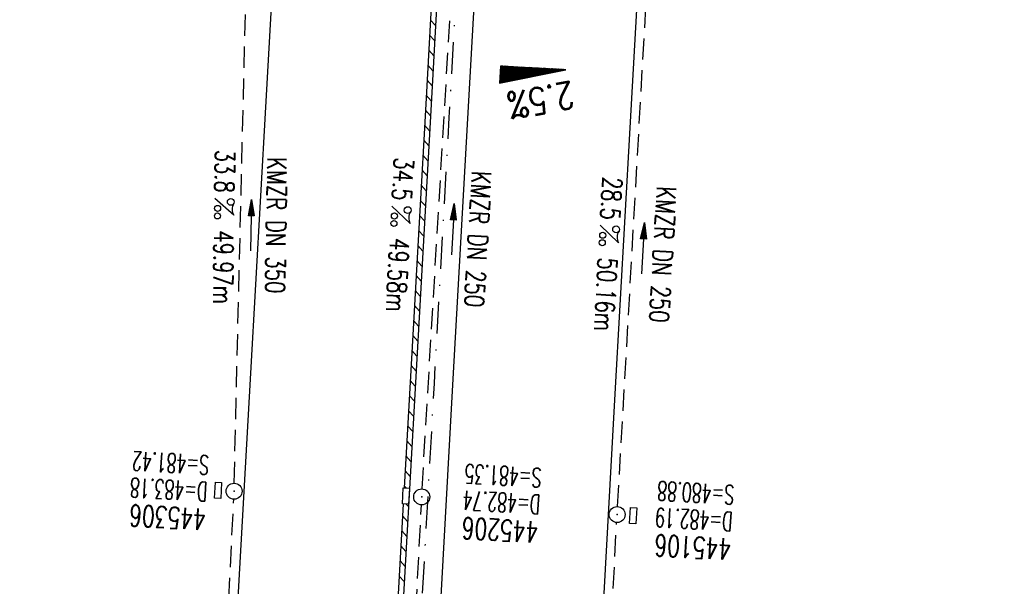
# Model space of a CAD drawing. Extents: x 459406 to 461721, y 413308 to 423218.
# Tile 91 of 256: x 460914 to 461007, y 416383 to 416436. Entities that reach past the tile are written whole.
import ezdxf
from ezdxf.enums import TextEntityAlignment as Align

# ---------------------------------------------------------------- set-up
doc = ezdxf.new("R2010")
doc.units = 0
doc.header["$LTSCALE"] = 2
doc.header["$MEASUREMENT"] = 0
for name, pattern in [('AUSGEZOGEN', [0]), ('GESTRICH-X2', [1.5, 1, -0.5]), ('STRICHPT-X3', [3, 1.5, -0.75, 0, -0.75])]:
    doc.linetypes.add(name, pattern=pattern)
doc.layers.get('0').update_dxf_attribs({"linetype": 'AUSGEZOGEN'})
for name, color, linetype in [('ACHSE', 1, 'STRICHPT-X3'), ('FBR', 8, 'CONTINUOUS'), ('GEF', 7, 'AUSGEZOGEN'), ('KANAL', 7, 'GESTRICH-X2'), ('PFEIL', 7, 'CONTINUOUS'), ('RINNE', 200, 'CONTINUOUS'), ('SCHACHTNR', 6, 'CONTINUOUS'), ('SCHSYMBOL', 7, 'AUSGEZOGEN'), ('TEXTO', 4, 'CONTINUOUS'), ('TEXTU', 4, 'CONTINUOUS')]:
    doc.layers.add(name, color=color, linetype=linetype)
doc.styles.add('ROMANS', font='romans.shx', dxfattribs={"width": 0.8})

# ---------------------------------------------------------------- blocks, each defined once
blk = doc.blocks.new('PROM')
blk.add_line((1.566, 1.817), (0.019, 0.015))
for centre, radius in [((0.317, 1.51), 0.317), ((0.943, 0.291), 0.283), ((1.645, 0.287), 0.283)]:
    blk.add_circle(centre, radius)
blk.add_arc((0.992, 2.682), 1.033, 239.14139, 303.35492)
blk = doc.blocks.new('PFEIL2')
at = {"color": 0}
for p, q in [((0.88, 0.002), (-2.401, -0.012)), ((0.881, -0.271), (0.879, 0.276)), ((0.879, 0.276), (2.429, 0.009)), ((0.911, 0.27), (0.879, 0.265)), ((0.965, 0.261), (0.879, 0.246)), ((1.019, 0.252), (0.879, 0.228)), ((1.073, 0.242), (0.879, 0.209)), ((1.127, 0.233), (0.879, 0.191)), ((1.181, 0.224), (0.879, 0.172)), ((1.235, 0.214), (0.879, 0.154)), ((1.289, 0.205), (0.879, 0.135)), ((1.343, 0.196), (0.879, 0.117)), ((1.397, 0.187), (0.879, 0.098)), ((1.451, 0.177), (0.879, 0.08)), ((1.505, 0.168), (0.879, 0.061)), ((1.559, 0.159), (0.88, 0.043)), ((1.613, 0.149), (0.88, 0.024)), ((1.668, 0.14), (0.88, 0.006)), ((1.722, 0.131), (0.88, -0.013)), ((1.776, 0.121), (0.88, -0.031)), ((1.83, 0.112), (0.88, -0.05)), ((1.884, 0.103), (0.88, -0.068)), ((1.938, 0.094), (0.88, -0.087)), ((1.992, 0.084), (0.88, -0.105)), ((2.046, 0.075), (0.88, -0.124)), ((2.1, 0.066), (0.88, -0.142)), ((2.154, 0.056), (0.88, -0.161)), ((2.208, 0.047), (0.88, -0.179)), ((2.262, 0.038), (0.881, -0.198)), ((2.316, 0.029), (0.881, -0.216)), ((2.37, 0.019), (0.881, -0.235)), ((2.424, 0.01), (0.881, -0.253)), ((2.429, 0.009), (0.881, -0.271))]:
    blk.add_line(p, q, dxfattribs=at)
blk = doc.blocks.new('GST')
at = {"color": 0}
blk.add_circle((0, 0), 0.75, dxfattribs=at)
blk.add_point((0, 0), dxfattribs=at)
blk = doc.blocks.new('13')
blk.add_lwpolyline([(0.755, 1.218), (-0.748, 1.218), (-0.748, 1.801), (0.755, 1.801)], close=True)
at = {"rotation": 180}
blk.add_blockref('GST', (0, 0), dxfattribs=at)
blk = doc.blocks.new('17')
blk.add_lwpolyline([(-0.755, -1.218), (0.748, -1.218), (0.748, -1.801), (-0.755, -1.801)], close=True)
blk.add_blockref('GST', (0, 0))
blk = doc.blocks.new('*X8')
at = {"color": 0}
for p, q in [((725.827, 193.844), (727.436, 195.453)), ((725.827, 193.853), (727.427, 195.453)), ((725.827, 193.861), (727.418, 195.453)), ((725.827, 193.87), (727.409, 195.453)), ((725.827, 193.879), (727.401, 195.453)), ((725.827, 193.888), (727.392, 195.453)), ((725.827, 193.897), (727.383, 195.453)), ((725.827, 193.906), (727.374, 195.453)), ((725.827, 193.914), (727.365, 195.453)), ((725.827, 193.923), (727.356, 195.453)), ((725.827, 193.932), (727.347, 195.453)), ((725.827, 193.941), (727.339, 195.453)), ((725.827, 193.95), (727.33, 195.453)), ((725.827, 193.959), (727.321, 195.453)), ((725.827, 193.967), (727.312, 195.453)), ((725.827, 193.976), (727.303, 195.453)), ((725.827, 193.985), (727.294, 195.453)), ((725.827, 193.994), (727.286, 195.453)), ((725.827, 194.003), (727.277, 195.453)), ((725.827, 194.012), (727.268, 195.453)), ((725.827, 194.02), (727.259, 195.453)), ((725.827, 194.029), (727.25, 195.453)), ((725.827, 194.038), (727.241, 195.453)), ((725.827, 194.047), (727.233, 195.453)), ((725.827, 194.056), (727.224, 195.453)), ((725.827, 194.065), (727.215, 195.453)), ((725.827, 194.073), (727.206, 195.453)), ((725.827, 194.082), (727.197, 195.453)), ((725.827, 194.091), (727.188, 195.453)), ((725.827, 194.1), (727.18, 195.453)), ((725.827, 194.109), (727.171, 195.453)), ((725.827, 194.118), (727.162, 195.453)), ((725.827, 194.127), (727.153, 195.453)), ((725.827, 194.135), (727.144, 195.453)), ((725.827, 194.144), (727.135, 195.453)), ((725.827, 194.153), (727.127, 195.453)), ((725.827, 194.162), (727.118, 195.453)), ((725.827, 194.171), (727.109, 195.453)), ((725.827, 194.18), (727.1, 195.453)), ((725.827, 194.188), (727.091, 195.453)), ((725.827, 194.197), (727.082, 195.453)), ((725.827, 194.206), (727.073, 195.453)), ((725.827, 194.215), (727.065, 195.453)), ((725.827, 194.224), (727.056, 195.453)), ((725.827, 194.233), (727.047, 195.453)), ((725.827, 194.241), (727.038, 195.453)), ((725.827, 194.25), (727.029, 195.453)), ((725.827, 194.259), (727.02, 195.453)), ((725.827, 194.268), (727.012, 195.453)), ((725.827, 194.277), (727.003, 195.453)), ((725.827, 194.286), (726.994, 195.453)), ((725.827, 194.294), (726.985, 195.453)), ((725.827, 194.303), (726.976, 195.453)), ((725.827, 194.312), (726.967, 195.453)), ((725.827, 194.321), (726.959, 195.453)), ((725.827, 194.33), (726.95, 195.453)), ((725.827, 194.339), (726.941, 195.453)), ((725.827, 194.348), (726.932, 195.453)), ((725.827, 194.356), (726.923, 195.453)), ((725.827, 194.365), (726.914, 195.453)), ((725.827, 194.374), (726.906, 195.453)), ((725.827, 194.383), (726.897, 195.453)), ((725.827, 194.392), (726.888, 195.453)), ((725.827, 194.401), (726.879, 195.453)), ((725.827, 194.409), (726.87, 195.453)), ((725.827, 194.418), (726.861, 195.453)), ((725.827, 194.427), (726.853, 195.453)), ((725.827, 194.436), (726.844, 195.453)), ((725.827, 194.445), (726.835, 195.453)), ((725.827, 194.454), (726.826, 195.453)), ((725.827, 194.462), (726.817, 195.453)), ((725.827, 194.471), (726.808, 195.453)), ((725.827, 194.48), (726.799, 195.453)), ((725.827, 194.489), (726.791, 195.453)), ((725.827, 194.498), (726.782, 195.453)), ((725.827, 194.507), (726.773, 195.453)), ((725.827, 194.515), (726.764, 195.453)), ((725.827, 194.524), (726.755, 195.453)), ((725.827, 194.533), (726.746, 195.453)), ((725.827, 194.542), (726.738, 195.453)), ((725.827, 194.551), (726.729, 195.453)), ((725.827, 194.56), (726.72, 195.453)), ((725.827, 194.568), (726.711, 195.453)), ((725.827, 194.577), (726.702, 195.453)), ((725.827, 194.586), (726.693, 195.453)), ((725.827, 194.595), (726.685, 195.453)), ((725.827, 194.604), (726.676, 195.453)), ((725.827, 194.613), (726.667, 195.453)), ((725.827, 194.622), (726.658, 195.453)), ((725.827, 194.63), (726.649, 195.453)), ((725.827, 194.639), (726.64, 195.453)), ((725.827, 194.648), (726.632, 195.453)), ((725.827, 194.657), (726.623, 195.453)), ((725.827, 194.666), (726.614, 195.453)), ((725.827, 194.675), (726.605, 195.453)), ((725.827, 194.683), (726.596, 195.453)), ((725.827, 194.692), (726.587, 195.453)), ((725.827, 194.701), (726.579, 195.453)), ((725.827, 194.71), (726.57, 195.453)), ((725.827, 194.719), (726.561, 195.453)), ((725.827, 194.728), (726.552, 195.453)), ((725.827, 194.736), (726.543, 195.453)), ((725.827, 194.745), (726.534, 195.453)), ((725.827, 194.754), (726.525, 195.453)), ((725.827, 194.763), (726.517, 195.453)), ((725.827, 194.772), (726.508, 195.453)), ((725.827, 194.781), (726.499, 195.453)), ((725.827, 194.789), (726.49, 195.453)), ((725.827, 194.798), (726.481, 195.453)), ((725.827, 194.807), (726.472, 195.453)), ((725.827, 194.816), (726.464, 195.453)), ((725.827, 194.825), (726.455, 195.453)), ((725.827, 194.834), (726.446, 195.453)), ((725.827, 194.842), (726.437, 195.453)), ((725.827, 194.851), (726.428, 195.453)), ((725.827, 194.86), (726.419, 195.453)), ((725.827, 194.869), (726.411, 195.453)), ((725.827, 194.878), (726.402, 195.453)), ((725.827, 194.887), (726.393, 195.453)), ((725.827, 194.896), (726.384, 195.453)), ((725.827, 194.904), (726.375, 195.453)), ((725.827, 194.913), (726.366, 195.453)), ((725.827, 194.922), (726.358, 195.453)), ((725.827, 194.931), (726.349, 195.453)), ((725.827, 194.94), (726.34, 195.453)), ((725.827, 194.949), (726.331, 195.453)), ((725.827, 194.957), (726.322, 195.453)), ((725.827, 194.966), (726.313, 195.453)), ((725.827, 194.975), (726.305, 195.453)), ((725.827, 194.984), (726.296, 195.453)), ((725.827, 194.993), (726.287, 195.453)), ((725.827, 195.002), (726.278, 195.453)), ((725.827, 195.01), (726.269, 195.453)), ((725.827, 195.019), (726.26, 195.453)), ((725.827, 195.028), (726.251, 195.453)), ((725.827, 195.037), (726.243, 195.453)), ((725.827, 195.046), (726.234, 195.453)), ((725.827, 195.055), (726.225, 195.453)), ((725.827, 195.063), (726.216, 195.453)), ((725.827, 195.072), (726.207, 195.453)), ((725.827, 195.081), (726.198, 195.453)), ((725.827, 195.09), (726.19, 195.453)), ((725.827, 195.099), (726.181, 195.453)), ((725.827, 195.108), (726.172, 195.453)), ((725.827, 195.116), (726.163, 195.453)), ((725.827, 195.125), (726.154, 195.453)), ((725.827, 195.134), (726.145, 195.453)), ((725.827, 195.143), (726.137, 195.453)), ((725.827, 195.152), (726.128, 195.453)), ((725.827, 195.161), (726.119, 195.453)), ((725.827, 195.17), (726.11, 195.453)), ((725.827, 195.178), (726.101, 195.453)), ((725.827, 195.187), (726.092, 195.453)), ((725.827, 195.196), (726.084, 195.453)), ((725.827, 195.205), (726.075, 195.453)), ((725.827, 195.214), (726.066, 195.453)), ((725.827, 195.223), (726.057, 195.453)), ((725.827, 195.231), (726.048, 195.453)), ((725.827, 195.24), (726.039, 195.453)), ((725.827, 195.249), (726.031, 195.453)), ((725.827, 195.258), (726.022, 195.453)), ((725.827, 195.267), (726.013, 195.453)), ((725.827, 195.276), (726.004, 195.453)), ((725.827, 195.284), (725.995, 195.453)), ((725.827, 195.293), (725.986, 195.453)), ((725.827, 195.302), (725.977, 195.453)), ((725.827, 195.311), (725.969, 195.453)), ((725.827, 195.32), (725.96, 195.453)), ((725.827, 195.329), (725.951, 195.453)), ((725.827, 195.337), (725.942, 195.453)), ((725.827, 195.346), (725.933, 195.453)), ((725.827, 195.355), (725.924, 195.453)), ((725.827, 195.364), (725.916, 195.453)), ((725.827, 195.373), (725.907, 195.453)), ((725.827, 195.382), (725.898, 195.453)), ((725.827, 195.39), (725.889, 195.453)), ((725.827, 195.399), (725.88, 195.453)), ((725.827, 195.408), (725.871, 195.453)), ((725.827, 195.417), (725.863, 195.453)), ((725.827, 195.426), (725.854, 195.453)), ((725.827, 195.435), (725.845, 195.453)), ((725.827, 195.444), (725.836, 195.453)), ((725.827, 193.826), (727.433, 195.433)), ((725.827, 193.817), (727.43, 195.421)), ((725.827, 193.808), (727.427, 195.409)), ((725.827, 193.799), (727.424, 195.397)), ((725.827, 193.791), (727.421, 195.385)), ((725.827, 193.782), (727.418, 195.373)), ((725.827, 193.773), (727.414, 195.361)), ((725.827, 193.764), (727.411, 195.349)), ((725.827, 193.755), (727.408, 195.337)), ((725.827, 193.746), (727.405, 195.325)), ((725.827, 193.738), (727.402, 195.313)), ((725.827, 193.729), (727.399, 195.301)), ((725.827, 193.72), (727.395, 195.289)), ((725.827, 193.711), (727.392, 195.277)), ((725.827, 193.702), (727.389, 195.265)), ((725.827, 193.693), (727.386, 195.253)), ((725.827, 193.685), (727.383, 195.241)), ((725.827, 193.676), (727.38, 195.229)), ((725.827, 193.667), (727.377, 195.217)), ((725.827, 193.658), (727.373, 195.205)), ((725.827, 193.649), (727.37, 195.193)), ((725.827, 193.64), (727.367, 195.181)), ((725.827, 193.632), (727.364, 195.169)), ((725.827, 193.623), (727.361, 195.157)), ((725.827, 193.614), (727.358, 195.145)), ((725.827, 193.605), (727.354, 195.133)), ((725.827, 193.596), (727.351, 195.121)), ((725.827, 193.587), (727.348, 195.109)), ((725.827, 193.579), (727.345, 195.097)), ((725.827, 193.57), (727.342, 195.085)), ((725.827, 193.561), (727.339, 195.073)), ((725.827, 193.552), (727.336, 195.061)), ((725.827, 193.543), (727.332, 195.049)), ((725.827, 193.534), (727.329, 195.037)), ((725.827, 193.525), (727.326, 195.025)), ((725.827, 193.517), (727.323, 195.013)), ((725.827, 193.508), (727.32, 195.001)), ((725.827, 193.499), (727.317, 194.989)), ((725.827, 193.49), (727.313, 194.977)), ((725.827, 193.481), (727.31, 194.965)), ((725.827, 193.472), (727.307, 194.953)), ((725.827, 193.464), (727.304, 194.941)), ((725.827, 193.455), (727.301, 194.929)), ((725.827, 193.446), (727.298, 194.917)), ((725.827, 193.437), (727.295, 194.905)), ((725.827, 193.428), (727.291, 194.893)), ((725.827, 193.419), (727.288, 194.881)), ((725.827, 193.411), (727.285, 194.869)), ((725.827, 193.402), (727.282, 194.857)), ((725.827, 193.393), (727.279, 194.845)), ((725.827, 193.384), (727.276, 194.833)), ((725.827, 193.375), (727.272, 194.821)), ((725.827, 193.366), (727.269, 194.809)), ((725.827, 193.358), (727.266, 194.797)), ((725.827, 193.349), (727.263, 194.785)), ((725.827, 193.34), (727.26, 194.773)), ((725.827, 193.331), (727.257, 194.761)), ((725.827, 193.322), (727.254, 194.749)), ((725.827, 193.313), (727.25, 194.737)), ((725.827, 193.305), (727.247, 194.725)), ((725.827, 193.296), (727.244, 194.713)), ((725.827, 193.287), (727.241, 194.701)), ((725.827, 193.278), (727.238, 194.689)), ((725.827, 193.269), (727.235, 194.677)), ((725.827, 193.26), (727.231, 194.665)), ((725.827, 193.251), (727.228, 194.653)), ((725.827, 193.243), (727.225, 194.641)), ((725.827, 193.234), (727.222, 194.629)), ((725.827, 193.225), (727.219, 194.617)), ((725.827, 193.216), (727.216, 194.605)), ((725.827, 193.207), (727.213, 194.593)), ((725.827, 193.198), (727.209, 194.581)), ((725.827, 193.19), (727.206, 194.569)), ((725.827, 193.181), (727.203, 194.557)), ((725.827, 193.172), (727.2, 194.545)), ((725.827, 193.163), (727.197, 194.533)), ((725.827, 193.154), (727.194, 194.521)), ((725.827, 193.145), (727.19, 194.509)), ((725.827, 193.137), (727.187, 194.497)), ((725.827, 193.128), (727.184, 194.485)), ((725.827, 193.119), (727.181, 194.473)), ((725.827, 193.11), (727.178, 194.461)), ((725.827, 193.101), (727.175, 194.449)), ((725.827, 193.092), (727.172, 194.437)), ((725.827, 193.084), (727.168, 194.425)), ((725.827, 193.075), (727.165, 194.413)), ((725.827, 193.066), (727.162, 194.401)), ((725.827, 193.057), (727.159, 194.389)), ((725.827, 193.048), (727.156, 194.377)), ((725.827, 193.039), (727.153, 194.365)), ((725.827, 193.031), (727.149, 194.353)), ((725.827, 193.022), (727.146, 194.341)), ((725.827, 193.013), (727.143, 194.329)), ((725.827, 193.004), (727.14, 194.317)), ((725.827, 192.995), (727.137, 194.305)), ((725.827, 192.986), (727.134, 194.293)), ((725.827, 192.977), (727.131, 194.281)), ((725.827, 192.969), (727.127, 194.269)), ((725.827, 192.96), (727.124, 194.257)), ((725.827, 192.951), (727.121, 194.245)), ((725.827, 192.942), (727.118, 194.233)), ((725.827, 192.933), (727.115, 194.221)), ((725.827, 192.924), (727.112, 194.209)), ((725.827, 192.916), (727.108, 194.197)), ((725.827, 192.907), (727.105, 194.185)), ((725.827, 192.898), (727.102, 194.173)), ((725.827, 192.889), (727.099, 194.161)), ((725.827, 192.88), (727.096, 194.15)), ((725.827, 192.871), (727.093, 194.138)), ((725.827, 192.863), (727.09, 194.126)), ((725.827, 192.854), (727.086, 194.114)), ((725.827, 192.845), (727.083, 194.102)), ((725.827, 192.836), (727.08, 194.09)), ((725.827, 192.827), (727.077, 194.078)), ((725.827, 192.818), (727.074, 194.066)), ((725.827, 192.81), (727.071, 194.054)), ((725.827, 192.801), (727.068, 194.042)), ((725.827, 192.792), (727.064, 194.03)), ((725.827, 192.783), (727.061, 194.018)), ((725.827, 192.774), (727.058, 194.006)), ((725.827, 192.765), (727.055, 193.994)), ((725.827, 192.757), (727.052, 193.982)), ((725.827, 192.748), (727.049, 193.97)), ((725.827, 192.739), (727.045, 193.958)), ((725.827, 192.73), (727.042, 193.946)), ((725.827, 192.721), (727.039, 193.934)), ((725.827, 192.712), (727.036, 193.922)), ((725.827, 192.703), (727.033, 193.91)), ((725.827, 192.695), (727.03, 193.898)), ((725.827, 192.686), (727.027, 193.886)), ((725.827, 192.677), (727.023, 193.874)), ((725.827, 192.668), (727.02, 193.862)), ((725.827, 192.659), (727.017, 193.85)), ((725.827, 192.65), (727.014, 193.838)), ((725.827, 192.642), (727.011, 193.826)), ((725.827, 192.633), (727.008, 193.814)), ((725.827, 192.624), (727.004, 193.802)), ((725.827, 192.615), (727.001, 193.79)), ((725.827, 192.606), (726.998, 193.778)), ((725.827, 192.597), (726.995, 193.766)), ((725.827, 192.589), (726.992, 193.754)), ((725.827, 192.58), (726.989, 193.742)), ((725.827, 192.571), (726.986, 193.73)), ((725.827, 192.562), (726.982, 193.718)), ((725.827, 192.553), (726.979, 193.706)), ((725.827, 192.544), (726.976, 193.694)), ((725.827, 192.536), (726.973, 193.682)), ((725.827, 192.527), (726.97, 193.67)), ((725.827, 192.518), (726.967, 193.658)), ((725.827, 192.509), (726.963, 193.646)), ((725.827, 192.5), (726.96, 193.634)), ((725.827, 192.491), (726.957, 193.622)), ((725.827, 192.483), (726.954, 193.61)), ((725.827, 192.474), (726.951, 193.598)), ((725.827, 192.465), (726.948, 193.586)), ((725.827, 192.456), (726.945, 193.574)), ((725.827, 192.447), (726.941, 193.562)), ((725.827, 192.438), (726.938, 193.55)), ((725.827, 192.429), (726.935, 193.538)), ((725.827, 192.421), (726.932, 193.526)), ((725.827, 192.412), (726.929, 193.514)), ((725.827, 192.403), (726.926, 193.502)), ((725.827, 192.394), (726.922, 193.49)), ((725.827, 192.385), (726.919, 193.478)), ((725.827, 192.376), (726.916, 193.466)), ((725.827, 192.368), (726.913, 193.454)), ((725.827, 192.359), (726.91, 193.442)), ((725.827, 192.35), (726.907, 193.43)), ((725.827, 192.341), (726.904, 193.418)), ((725.827, 192.332), (726.9, 193.406)), ((725.827, 192.323), (726.897, 193.394)), ((725.827, 192.315), (726.894, 193.382)), ((725.827, 192.306), (726.891, 193.37)), ((725.827, 192.297), (726.888, 193.358)), ((725.827, 192.288), (726.885, 193.346)), ((725.827, 192.279), (726.881, 193.334)), ((725.827, 192.27), (726.878, 193.322)), ((725.827, 192.262), (726.875, 193.31)), ((725.827, 192.253), (726.872, 193.298)), ((725.827, 192.244), (726.869, 193.286)), ((725.827, 192.235), (726.866, 193.274)), ((725.827, 192.226), (726.863, 193.262)), ((725.827, 192.217), (726.859, 193.25)), ((725.827, 192.209), (726.856, 193.238)), ((725.827, 192.2), (726.853, 193.226)), ((725.827, 192.191), (726.85, 193.214)), ((725.827, 192.182), (726.847, 193.202)), ((725.827, 192.173), (726.844, 193.19)), ((725.827, 192.164), (726.84, 193.178)), ((725.827, 192.155), (726.837, 193.166)), ((725.827, 192.147), (726.834, 193.154)), ((725.827, 192.138), (726.831, 193.142)), ((725.827, 192.129), (726.828, 193.13)), ((725.827, 192.12), (726.825, 193.118)), ((725.827, 192.111), (726.822, 193.106)), ((725.827, 192.102), (726.818, 193.094)), ((725.827, 192.094), (726.815, 193.082)), ((725.827, 192.085), (726.812, 193.07)), ((725.827, 192.076), (726.809, 193.058)), ((725.827, 192.067), (726.806, 193.046)), ((725.827, 192.058), (726.803, 193.034)), ((725.827, 192.049), (726.799, 193.022)), ((725.827, 192.041), (726.796, 193.01)), ((725.827, 192.032), (726.793, 192.998)), ((725.827, 192.023), (726.79, 192.986)), ((725.827, 192.014), (726.787, 192.974)), ((725.827, 192.005), (726.784, 192.962)), ((725.827, 191.996), (726.781, 192.95)), ((725.827, 191.988), (726.777, 192.938)), ((725.827, 191.979), (726.774, 192.926)), ((725.827, 191.97), (726.771, 192.914)), ((725.827, 191.961), (726.768, 192.902)), ((725.827, 191.952), (726.765, 192.89)), ((725.827, 191.943), (726.762, 192.878)), ((725.827, 191.935), (726.758, 192.866)), ((725.827, 191.926), (726.755, 192.854)), ((725.827, 191.917), (726.752, 192.842)), ((725.827, 191.908), (726.749, 192.83)), ((725.827, 191.899), (726.746, 192.818)), ((725.827, 191.89), (726.743, 192.806)), ((725.827, 191.881), (726.74, 192.794)), ((725.827, 191.873), (726.736, 192.782)), ((725.827, 191.864), (726.733, 192.77)), ((725.827, 191.855), (726.73, 192.758)), ((725.827, 191.846), (726.727, 192.746)), ((725.827, 191.837), (726.724, 192.734)), ((725.827, 191.828), (726.721, 192.722)), ((725.827, 191.82), (726.717, 192.71)), ((725.827, 191.811), (726.714, 192.698)), ((725.827, 191.802), (726.711, 192.686)), ((725.827, 191.793), (726.708, 192.674)), ((725.827, 191.784), (726.705, 192.662)), ((725.827, 191.775), (726.702, 192.65)), ((725.827, 191.767), (726.699, 192.639)), ((725.827, 191.758), (726.695, 192.627)), ((725.827, 191.749), (726.692, 192.615)), ((725.827, 191.74), (726.689, 192.603)), ((725.827, 191.731), (726.686, 192.591)), ((725.827, 191.722), (726.683, 192.579)), ((725.827, 191.714), (726.68, 192.567)), ((725.827, 191.705), (726.677, 192.555)), ((725.827, 191.696), (726.673, 192.543)), ((725.827, 191.687), (726.67, 192.531)), ((725.827, 191.678), (726.667, 192.519)), ((725.827, 191.669), (726.664, 192.507)), ((725.827, 191.66), (726.661, 192.495)), ((725.827, 191.652), (726.658, 192.483)), ((725.827, 191.643), (726.654, 192.471)), ((725.827, 191.634), (726.651, 192.459)), ((725.827, 191.625), (726.648, 192.447)), ((725.827, 191.616), (726.645, 192.435)), ((725.827, 191.607), (726.642, 192.423)), ((725.827, 191.599), (726.639, 192.411)), ((725.827, 191.59), (726.636, 192.399)), ((725.827, 191.581), (726.632, 192.387)), ((725.827, 191.572), (726.629, 192.375)), ((725.827, 191.563), (726.626, 192.363)), ((725.827, 191.554), (726.623, 192.351)), ((725.827, 191.546), (726.62, 192.339)), ((725.827, 191.537), (726.617, 192.327)), ((725.827, 191.528), (726.613, 192.315)), ((725.827, 191.519), (726.61, 192.303)), ((725.827, 191.51), (726.607, 192.291)), ((725.827, 191.501), (726.604, 192.279)), ((725.827, 191.493), (726.601, 192.267)), ((725.827, 191.484), (726.598, 192.255)), ((725.827, 191.475), (726.595, 192.243)), ((725.827, 191.466), (726.591, 192.231)), ((725.827, 191.457), (726.588, 192.219)), ((725.827, 191.448), (726.585, 192.207)), ((725.827, 191.44), (726.582, 192.195)), ((725.827, 191.431), (726.579, 192.183)), ((725.827, 191.422), (726.576, 192.171)), ((725.827, 191.413), (726.572, 192.159)), ((725.827, 191.404), (726.569, 192.147)), ((725.827, 191.395), (726.566, 192.135)), ((725.827, 191.386), (726.563, 192.123)), ((725.827, 191.378), (726.56, 192.111)), ((725.827, 191.369), (726.557, 192.099)), ((725.827, 191.36), (726.554, 192.087)), ((725.827, 191.351), (726.55, 192.075)), ((725.827, 191.342), (726.547, 192.063)), ((725.827, 191.333), (726.544, 192.051)), ((725.827, 191.325), (726.541, 192.039)), ((725.827, 191.316), (726.538, 192.027)), ((725.827, 191.307), (726.535, 192.015)), ((725.827, 191.298), (726.531, 192.003)), ((725.827, 191.289), (726.528, 191.991)), ((725.827, 191.28), (726.525, 191.979)), ((725.827, 191.272), (726.522, 191.967)), ((725.827, 191.263), (726.519, 191.955)), ((725.827, 191.254), (726.516, 191.943)), ((725.827, 191.245), (726.513, 191.931)), ((725.827, 191.236), (726.509, 191.919)), ((725.827, 191.227), (726.506, 191.907)), ((725.827, 191.219), (726.503, 191.895)), ((725.827, 191.21), (726.5, 191.883)), ((725.827, 191.201), (726.497, 191.871)), ((725.827, 191.192), (726.494, 191.859)), ((725.827, 191.183), (726.49, 191.847)), ((725.827, 191.174), (726.487, 191.835)), ((725.827, 191.166), (726.484, 191.823)), ((725.827, 191.157), (726.481, 191.811)), ((725.827, 191.148), (726.478, 191.799)), ((725.827, 191.139), (726.475, 191.787)), ((725.827, 191.13), (726.472, 191.775)), ((725.827, 191.121), (726.468, 191.763)), ((725.827, 191.112), (726.465, 191.751)), ((725.827, 191.104), (726.462, 191.739)), ((725.827, 191.095), (726.459, 191.727)), ((725.827, 191.086), (726.456, 191.715)), ((725.827, 191.077), (726.453, 191.703)), ((725.827, 191.068), (726.449, 191.691)), ((725.827, 191.059), (726.446, 191.679)), ((725.827, 191.051), (726.443, 191.667)), ((725.827, 191.042), (726.44, 191.655)), ((725.827, 191.033), (726.437, 191.643)), ((725.827, 191.024), (726.434, 191.631)), ((725.827, 191.015), (726.431, 191.619)), ((725.827, 191.006), (726.427, 191.607)), ((725.827, 190.998), (726.424, 191.595)), ((725.827, 190.989), (726.421, 191.583)), ((725.827, 190.98), (726.418, 191.571)), ((725.827, 190.971), (726.415, 191.559)), ((725.827, 190.962), (726.412, 191.547)), ((725.827, 190.953), (726.408, 191.535)), ((725.827, 190.945), (726.405, 191.523)), ((725.827, 190.936), (726.402, 191.511)), ((725.827, 190.927), (726.399, 191.499)), ((725.827, 190.918), (726.396, 191.487)), ((725.827, 190.909), (726.393, 191.475)), ((725.827, 190.9), (726.39, 191.463)), ((725.827, 190.892), (726.386, 191.451)), ((725.827, 190.883), (726.383, 191.439)), ((725.827, 190.874), (726.38, 191.427)), ((725.827, 190.865), (726.377, 191.415)), ((725.827, 190.856), (726.374, 191.403)), ((725.827, 190.847), (726.371, 191.391)), ((725.827, 190.838), (726.367, 191.379)), ((725.827, 190.83), (726.364, 191.367)), ((725.827, 190.821), (726.361, 191.355)), ((725.827, 190.812), (726.358, 191.343)), ((725.827, 190.803), (726.355, 191.331)), ((725.827, 190.794), (726.352, 191.319)), ((725.827, 190.785), (726.349, 191.307)), ((725.827, 190.777), (726.345, 191.295)), ((725.827, 190.768), (726.342, 191.283)), ((725.827, 190.759), (726.339, 191.271)), ((725.827, 190.75), (726.336, 191.259)), ((725.827, 190.741), (726.333, 191.247)), ((725.827, 190.732), (726.33, 191.235)), ((725.827, 190.724), (726.326, 191.223)), ((725.827, 190.715), (726.323, 191.211)), ((725.827, 190.706), (726.32, 191.199)), ((725.827, 190.697), (726.317, 191.187)), ((725.827, 190.688), (726.314, 191.175)), ((725.827, 190.679), (726.311, 191.163)), ((725.827, 190.671), (726.308, 191.151)), ((725.827, 190.662), (726.304, 191.139)), ((725.827, 190.653), (726.301, 191.128)), ((725.827, 190.644), (726.298, 191.116)), ((725.827, 190.635), (726.295, 191.104)), ((725.827, 190.626), (726.292, 191.092)), ((725.827, 190.618), (726.289, 191.08)), ((725.827, 190.609), (726.286, 191.068)), ((725.827, 190.6), (726.282, 191.056)), ((725.827, 190.591), (726.279, 191.044)), ((725.827, 190.582), (726.276, 191.032)), ((725.827, 190.573), (726.273, 191.02)), ((725.827, 190.564), (726.27, 191.008)), ((725.827, 190.556), (726.267, 190.996)), ((725.827, 190.547), (726.263, 190.984)), ((725.827, 190.538), (726.26, 190.972)), ((725.827, 190.529), (726.257, 190.96)), ((725.827, 190.52), (726.254, 190.948)), ((725.827, 190.511), (726.251, 190.936)), ((725.827, 190.503), (726.248, 190.924)), ((725.827, 190.494), (726.245, 190.912)), ((725.827, 190.485), (726.241, 190.9)), ((725.827, 190.476), (726.238, 190.888)), ((725.827, 190.467), (726.235, 190.876)), ((725.827, 190.458), (726.232, 190.864)), ((725.827, 190.45), (726.229, 190.852)), ((725.827, 190.441), (726.226, 190.84)), ((725.827, 190.432), (726.222, 190.828)), ((725.827, 190.423), (726.219, 190.816)), ((725.827, 190.414), (726.216, 190.804)), ((725.827, 190.405), (726.213, 190.792)), ((725.827, 190.397), (726.21, 190.78)), ((725.827, 190.388), (726.207, 190.768)), ((725.827, 190.379), (726.204, 190.756)), ((725.827, 190.37), (726.2, 190.744)), ((725.827, 190.361), (726.197, 190.732)), ((725.827, 190.352), (726.194, 190.72)), ((725.827, 190.344), (726.191, 190.708)), ((725.827, 190.335), (726.188, 190.696)), ((725.827, 190.326), (726.185, 190.684)), ((725.827, 190.317), (726.181, 190.672)), ((725.827, 190.308), (726.178, 190.66)), ((725.827, 190.299), (726.175, 190.648)), ((725.827, 190.29), (726.172, 190.636)), ((725.827, 190.282), (726.169, 190.624)), ((725.827, 190.273), (726.166, 190.612)), ((725.827, 190.264), (726.163, 190.6)), ((725.827, 190.255), (726.159, 190.588)), ((725.827, 190.246), (726.156, 190.576)), ((725.827, 190.237), (726.153, 190.564)), ((725.827, 190.229), (726.15, 190.552)), ((725.827, 190.22), (726.147, 190.54)), ((725.827, 190.211), (726.144, 190.528)), ((725.827, 190.202), (726.14, 190.516)), ((725.827, 190.193), (726.137, 190.504)), ((725.827, 190.184), (726.134, 190.492)), ((725.827, 190.176), (726.131, 190.48)), ((725.827, 190.167), (726.128, 190.468)), ((725.827, 190.158), (726.125, 190.456)), ((725.827, 190.149), (726.122, 190.444)), ((725.827, 190.14), (726.118, 190.432)), ((725.827, 190.131), (726.115, 190.42)), ((725.827, 190.123), (726.112, 190.408)), ((725.827, 190.114), (726.109, 190.396)), ((725.827, 190.105), (726.106, 190.384)), ((725.827, 190.096), (726.103, 190.372)), ((725.827, 190.087), (726.099, 190.36)), ((725.827, 190.078), (726.096, 190.348)), ((725.827, 190.07), (726.093, 190.336)), ((725.827, 190.061), (726.09, 190.324)), ((725.827, 190.052), (726.087, 190.312)), ((725.827, 190.043), (726.084, 190.3)), ((725.827, 190.034), (726.081, 190.288)), ((725.827, 190.025), (726.077, 190.276)), ((725.827, 190.016), (726.074, 190.264)), ((725.827, 190.008), (726.071, 190.252)), ((725.827, 189.999), (726.068, 190.24)), ((725.827, 189.99), (726.065, 190.228)), ((725.827, 189.981), (726.062, 190.216)), ((725.827, 189.972), (726.058, 190.204)), ((725.827, 189.963), (726.055, 190.192)), ((725.827, 189.955), (726.052, 190.18)), ((725.827, 189.946), (726.049, 190.168)), ((725.827, 189.937), (726.046, 190.156)), ((725.827, 189.928), (726.043, 190.144)), ((725.827, 189.919), (726.04, 190.132)), ((725.827, 189.91), (726.036, 190.12)), ((725.827, 189.902), (726.033, 190.108)), ((725.827, 189.893), (726.03, 190.096)), ((725.827, 189.884), (726.027, 190.084)), ((725.827, 189.875), (726.024, 190.072)), ((725.827, 189.866), (726.021, 190.06)), ((725.827, 189.857), (726.017, 190.048)), ((725.827, 189.849), (726.014, 190.036)), ((725.827, 189.84), (726.011, 190.024)), ((725.827, 189.831), (726.008, 190.012)), ((725.827, 189.822), (726.005, 190)), ((725.827, 189.813), (726.002, 189.988)), ((725.827, 189.804), (725.999, 189.976)), ((725.827, 189.796), (725.995, 189.964)), ((725.827, 189.787), (725.992, 189.952)), ((725.827, 189.778), (725.989, 189.94)), ((725.827, 189.769), (725.986, 189.928)), ((725.827, 189.76), (725.983, 189.916)), ((725.827, 189.751), (725.98, 189.904)), ((725.827, 189.742), (725.976, 189.892)), ((725.827, 189.734), (725.973, 189.88)), ((725.827, 189.725), (725.97, 189.868)), ((725.827, 189.716), (725.967, 189.856)), ((725.827, 189.707), (725.964, 189.844)), ((725.827, 189.698), (725.961, 189.832)), ((725.827, 189.689), (725.958, 189.82)), ((725.827, 189.681), (725.954, 189.808)), ((725.827, 189.672), (725.951, 189.796)), ((725.827, 189.663), (725.948, 189.784)), ((725.827, 189.654), (725.945, 189.772)), ((725.827, 189.645), (725.942, 189.76)), ((725.827, 189.636), (725.939, 189.748)), ((725.827, 189.628), (725.935, 189.736)), ((725.827, 189.619), (725.932, 189.724)), ((725.827, 189.61), (725.929, 189.712)), ((725.827, 189.601), (725.926, 189.7)), ((725.827, 189.592), (725.923, 189.688)), ((725.827, 189.583), (725.92, 189.676)), ((725.827, 189.575), (725.917, 189.664)), ((725.827, 189.566), (725.913, 189.652)), ((725.827, 189.557), (725.91, 189.64)), ((725.827, 189.548), (725.907, 189.628)), ((725.827, 189.539), (725.904, 189.616)), ((725.827, 189.53), (725.901, 189.605)), ((725.827, 189.521), (725.898, 189.593)), ((725.827, 189.513), (725.895, 189.581)), ((725.827, 189.504), (725.891, 189.569)), ((725.827, 189.495), (725.888, 189.557)), ((725.827, 189.486), (725.885, 189.545)), ((725.827, 189.477), (725.882, 189.533)), ((725.827, 189.468), (725.879, 189.521)), ((725.827, 189.46), (725.876, 189.509)), ((725.827, 189.451), (725.872, 189.497)), ((725.827, 189.442), (725.869, 189.485)), ((725.827, 189.433), (725.866, 189.473)), ((725.827, 189.424), (725.863, 189.461)), ((725.827, 189.415), (725.86, 189.449)), ((725.827, 189.407), (725.857, 189.437)), ((725.827, 189.398), (725.854, 189.425)), ((725.827, 189.389), (725.85, 189.413)), ((725.827, 189.38), (725.847, 189.401)), ((725.827, 189.371), (725.844, 189.389)), ((725.827, 189.362), (725.841, 189.377)), ((725.827, 189.354), (725.838, 189.365)), ((725.827, 189.345), (725.835, 189.353)), ((725.827, 189.336), (725.831, 189.341))]:
    blk.add_line(p, q, dxfattribs=at)
blk = doc.blocks.new('GEF')
at = {"color": 0}
for p, q in [((0.01, 0.018), (0.01, 6.148)), ((1.622, 6.148), (0.01, 0.018)), ((0.01, 6.148), (1.622, 6.148))]:
    blk.add_line(p, q, dxfattribs=at)
blk.add_blockref('*X8', (-725.817, -189.305), dxfattribs=at)

msp = doc.modelspace()

# ---------------------------------------------------------------- linework, layer by layer
at = {"layer": 'ACHSE', "flags": 128}
msp.add_lwpolyline([(460985.548, 416976.25), (460982.742, 416926.329), (460979.936, 416876.407), (460977.13, 416826.486), (460974.324, 416776.565), (460971.518, 416726.644), (460968.712, 416676.723), (460965.906, 416626.802), (460963.1, 416576.88, 0), (460961.733, 416552.566, 0), (460960.294, 416526.959, -0.000009), (460958.89, 416501.998, 0.00001), (460957.487, 416477.038, 0.000001), (460956.785, 416464.557, -0.000001), (460956.084, 416452.077), (460954.681, 416427.117), (460953.278, 416402.156), (460951.875, 416377.196, 0.000027), (460951.185, 416364.909, -0.000114), (460950.495, 416352.621, -0.000169), (460950.493, 416352.583, 0.000019), (460950.473, 416352.235, 0.002347), (460949.964, 416342.501, 0.0015), (460949.285, 416327.263, 0.002663), (460948.888, 416316.296, 0.002084), (460948.513, 416302.275, 0.002087), (460948.283, 416289.783, 0.002085), (460948.158, 416277.278, 0.002085), (460948.137, 416264.779, 0.002085), (460948.22, 416252.279, 0.002086), (460948.407, 416239.774, 0.002088), (460948.699, 416227.283, 0.002084), (460949.095, 416214.794, 0.002083), (460949.595, 416202.3, 0.002081), (460950.199, 416189.812, 0.002082), (460950.907, 416177.335, 0.002086), (460951.719, 416164.862, 0.002086), (460952.635, 416152.395, 0.002087), (460953.654, 416139.944, 0.002084), (460954.779, 416127.487, 0.002085), (460956.008, 416115.039, 0.002088), (460957.338, 416102.619, 0.002086), (460958.772, 416090.211, 0.002083), (460960.312, 416077.796, 0.002082), (460961.956, 416065.389, 0.002087), (460963.699, 416053.027, 0.002086), (460965.546, 416040.675, 0.002083), (460967.499, 416028.318, 0.00208), (460969.554, 416015.985, 0.002081), (460971.71, 416003.675, 0.002087), (460973.97, 415991.377, 0.002089), (460976.331, 415979.107, 0.002087), (460978.792, 415966.867, 0.002082), (460981.362, 415954.618, 0.002082), (460984.148, 415941.865, 0.002276), (460986.8, 415930.217, 0.001902), (460990.244, 415915.651, 0.002837), (460992.645, 415905.91, 0.000643), (460995.488, 415894.713, 0.001405), (460996.809, 415889.596, 0), (460998.528, 415883.015, 0.000001), (460998.872, 415881.699), (461005.191, 415857.511, 0.000017), (461008.351, 415845.417, -0.000015), (461011.511, 415833.323, -0.000002), (461014.671, 415821.229, -0.000002), (461017.83, 415809.135, -0.000001), (461020.99, 415797.041, 0.000005), (461024.149, 415784.946), (461030.468, 415760.758), (461036.787, 415736.57, 0.000028), (461038.983, 415728.166, -0.000015), (461041.179, 415719.762, -0.00065), (461041.486, 415718.58, -0.000124), (461043.088, 415712.377, -0.002577), (461045.469, 415702.947, -0.001641), (461049.083, 415688.106, -0.002531), (461051.665, 415677.106, -0.002087), (461054.672, 415663.739, -0.002079), (461057.313, 415651.527, -0.002077), (461059.854, 415639.283, -0.002078), (461062.295, 415627.009, -0.002083), (461064.629, 415614.743, -0.002085), (461066.86, 415602.46, -0.00208), (461068.994, 415590.128, -0.00208), (461071.024, 415577.786, -0.002082), (461072.949, 415565.443, -0.002086), (461074.772, 415553.076, -0.002086), (461076.492, 415540.695, -0.002081), (461078.107, 415528.309, -0.002078), (461079.622, 415515.892, -0.00208), (461081.034, 415503.452, -0.002087), (461082.339, 415491.041, -0.002085), (461083.54, 415478.621, -0.002078), (461084.641, 415466.147, -0.002076), (461085.638, 415453.67, -0.002082), (461086.529, 415441.219, -0.002088), (461087.317, 415428.753, -0.002085), (461088.001, 415416.263, -0.002081), (461088.581, 415403.772, -0.002082), (461089.057, 415391.285, -0.00208), (461089.429, 415378.795, -0.002078), (461089.697, 415366.294, -0.002082), (461089.861, 415353.787, -0.002085), (461089.921, 415341.295, -0.002085), (461089.877, 415328.803, -0.002082), (461089.728, 415316.296, -0.002078), (461089.475, 415303.794, -0.00208), (461089.119, 415291.304, -0.002082), (461088.658, 415278.809, -0.002084), (461088.094, 415266.325, -0.002082), (461087.426, 415253.85, -0.00208), (461086.653, 415241.367, -0.002079), (461085.777, 415228.897, -0.00208), (461084.797, 415216.436, -0.002085), (461083.633, 415203.064, -0.002418), (461082.526, 415191.54, -0.001753), (461080.941, 415176.374, -0.002741), (461079.84, 415166.685, -0.000279), (461078.804, 415158.036, -0.000933), (461078.489, 415155.455, -0.000004), (461077.263, 415145.575, -0.00001), (461076.803, 415141.87), (461073.723, 415117.061, 0.000001), (461071.82, 415101.734, 0.000001), (461070.643, 415092.251, 0.000018), (461069.104, 415079.846, -0.000014), (461067.564, 415067.441, -0.000008), (461066.024, 415055.036, 0.000011), (461064.484, 415042.632), (461058.325, 414993.013), (461052.166, 414943.394, -0.000009), (461049.086, 414918.584, 0.000009), (461046.006, 414893.774), (461039.847, 414844.155), (461033.688, 414794.536), (461027.529, 414744.917, -0.00001), (461024.449, 414720.107, 0.00001), (461021.369, 414695.298, 0.000001), (461018.29, 414670.488, -0.000001), (461015.21, 414645.678, 0), (461011.182, 414613.231, -0.000001), (461009.051, 414596.059, -0.000009), (461005.971, 414571.249, 0.00001), (461002.891, 414546.44), (460996.732, 414496.821), (460990.573, 414447.202), (460984.414, 414397.583, -0.000009), (460981.334, 414372.773, 0.000009), (460978.254, 414347.963), (460972.095, 414298.344), (460965.936, 414248.725), (460959.777, 414199.106, -0.00001), (460956.697, 414174.297, 0.00001), (460953.617, 414149.487, 0.000001), (460950.537, 414124.677, -0.000001), (460947.458, 414099.867, 0), (460943.43, 414067.42, -0.000001), (460941.299, 414050.248, -0.000009), (460938.219, 414025.438, 0.00001), (460935.139, 414000.629), (460928.98, 413951.01), (460922.821, 413901.391, 0.000001), (460919.742, 413876.581, -0.000001), (460916.662, 413851.771, -0.00001), (460913.582, 413826.961, 0.00001), (460910.502, 413802.152), (460904.343, 413752.533), (460898.184, 413702.914), (460892.025, 413653.295, -0.00001), (460888.945, 413628.486, 0.00001), (460885.865, 413603.676, 0.000001), (460882.785, 413578.866, -0.000001), (460879.706, 413554.056, 0), (460875.678, 413521.609, -0.000001), (460873.547, 413504.437, -0.000009), (460870.467, 413479.628, 0.00001), (460867.387, 413454.818), (460861.228, 413405.199), (460855.069, 413355.58, -0.000004), (460853.233, 413340.792, -0.000002), (460849.402, 413309.93)], format="xyb", dxfattribs=at)
at = {"layer": 'FBR'}
for points in [[(460943.071, 416527.927, -0.000009), (460941.668, 416502.967, 0.00001), (460940.264, 416478.006), (460939.563, 416465.526, -0.000001), (460938.861, 416453.045), (460937.458, 416428.085), (460936.055, 416403.124), (460934.652, 416378.164, 0.000027), (460933.962, 416365.875, -0.000114), (460933.272, 416353.592, -0.000169), (460933.271, 416353.566, 0.000019), (460933.251, 416353.216, 0.002347), (460932.734, 416343.321, 0.0015), (460932.05, 416327.979, 0.002663), (460931.646, 416316.829, 0.002084), (460931.267, 416302.664, 0.002087), (460931.035, 416290.028, 0.002085), (460930.908, 416277.379, 0.002085), (460930.887, 416264.737, 0.002085), (460930.971, 416252.092, 0.002086), (460931.161, 416239.443, 0.002088)], [(460958.547, 416527.057, -0.000009), (460957.143, 416502.097, 0.00001), (460955.74, 416477.136), (460955.038, 416464.656, -0.000001), (460954.337, 416452.175), (460952.934, 416427.215), (460951.531, 416402.254), (460950.128, 416377.294, 0.000027), (460949.438, 416365.007, -0.000114), (460948.748, 416352.72, -0.000169), (460948.746, 416352.683, 0.000019), (460948.726, 416352.335, 0.002347), (460948.216, 416342.584, 0.0015), (460947.537, 416327.336, 0.002663), (460947.139, 416316.35, 0.002084), (460946.763, 416302.314, 0.002087), (460946.534, 416289.808, 0.002085), (460946.408, 416277.288, 0.002085), (460946.387, 416264.775, 0.002085), (460946.47, 416252.26, 0.002086), (460946.658, 416239.74, 0.002088)], [(460962.041, 416526.861, -0.000009), (460960.638, 416501.9, 0.00001), (460959.234, 416476.94), (460958.533, 416464.459, -0.000001), (460957.831, 416451.979), (460956.428, 416427.019), (460955.025, 416402.058), (460953.622, 416377.098, 0.000027), (460952.932, 416364.81, -0.000114), (460952.242, 416352.522, -0.000169), (460952.24, 416352.483, 0.000019), (460952.22, 416352.135, 0.002347), (460951.712, 416342.418, 0.0015), (460951.033, 416327.19, 0.002663), (460950.637, 416316.242, 0.002084), (460950.263, 416302.236, 0.002087), (460950.033, 416289.758, 0.002085), (460949.908, 416277.268, 0.002085), (460949.887, 416264.784, 0.002085), (460949.97, 416252.298, 0.002086), (460950.157, 416239.807, 0.002088)], [(460977.267, 416526.005, -0.000009), (460975.864, 416501.044, 0.00001), (460974.46, 416476.084), (460973.759, 416463.603, -0.000001), (460973.057, 416451.123), (460971.654, 416426.163), (460970.251, 416401.202), (460968.848, 416376.242, 0.000027), (460968.158, 416363.956, -0.000114), (460967.468, 416351.664, -0.000169), (460967.465, 416351.614, 0.000019), (460967.445, 416351.268, 0.002347), (460966.945, 416341.693, 0.0015), (460966.27, 416326.557, 0.002663), (460965.88, 416315.771, 0.002084), (460965.509, 416301.892, 0.002087), (460965.282, 416289.542, 0.002085), (460965.158, 416277.178, 0.002085), (460965.137, 416264.821, 0.002085), (460965.219, 416252.463, 0.002086), (460965.404, 416240.1, 0.002088)], [(460992.756, 415983.69, 0.000224), (460993.011, 415982.389, 0.002087), (460995.445, 415970.288, 0.002082), (460997.985, 415958.178, 0.002082), (461000.741, 415945.563, 0.002276), (461003.359, 415934.066, 0.001902), (461006.773, 415919.626, 0.002837), (461009.128, 415910.072, 0.000643), (461011.959, 415898.918, 0.001405), (461013.257, 415893.893), (461014.976, 415887.311, 0.000001), (461015.32, 415885.996), (461021.639, 415861.808, 0.000017), (461024.799, 415849.715, -0.000015), (461027.959, 415837.62, -0.000002), (461031.119, 415825.526, -0.000002), (461034.278, 415813.432, -0.000001), (461037.438, 415801.337, 0.000005), (461040.597, 415789.243)], [(461013.204, 415833.765, -0.000002), (461016.364, 415821.671, -0.000002), (461019.523, 415809.577, -0.000001), (461022.683, 415797.483, 0.000005)], [(461009.818, 415832.881, -0.000002), (461012.977, 415820.787, -0.000002), (461016.137, 415808.693, -0.000001), (461019.296, 415796.598, 0.000005)], [(460959.439, 415976.901, 0.000181), (460959.651, 415975.825, 0.002087), (460962.14, 415963.446, 0.002082), (460964.739, 415951.058, 0.002082), (460967.555, 415938.167, 0.002276), (460970.241, 415926.368, 0.001902), (460973.715, 415911.677, 0.002837), (460976.162, 415901.748, 0.000643), (460979.016, 415890.509, 0.001405), (460980.361, 415885.299), (460982.08, 415878.718, 0.000001), (460982.424, 415877.402), (460988.743, 415853.214, 0.000017), (460991.903, 415841.119, -0.000015), (460995.063, 415829.026, -0.000002), (460998.223, 415816.932, -0.000002), (461001.382, 415804.838, -0.000001), (461004.541, 415792.744, 0.000005), (461007.701, 415780.649)]]:
    msp.add_lwpolyline(points, format="xyb", dxfattribs=at)
at = {"layer": 'KANAL'}
for p, q in [((460934.531, 416392.813), (460935.688, 416441.281)), ((460952.156, 416392.281), (460955, 416440.281)), ((460970.5, 416390.625), (460973.25, 416439.219)), ((460932, 416343), (460934.5, 416391.313)), ((460949.563, 416341.938), (460952.094, 416390.781)), ((460967.969, 416341), (460970.406, 416389.125))]:
    msp.add_line(p, q, dxfattribs=at)
at = {"layer": 'RINNE'}
for p, q in [((460952.942, 416436.276), (460953.413, 416435.75)), ((460952.863, 416434.866), (460953.334, 416434.34)), ((460952.784, 416433.456), (460953.255, 416432.93)), ((460952.704, 416432.046), (460953.176, 416431.52)), ((460952.625, 416430.636), (460953.096, 416430.11)), ((460952.546, 416429.226), (460953.017, 416428.7)), ((460952.467, 416427.816), (460952.938, 416427.29)), ((460952.387, 416426.406), (460952.859, 416425.88)), ((460952.308, 416424.996), (460952.779, 416424.47)), ((460952.229, 416423.586), (460952.7, 416423.06)), ((460952.15, 416422.176), (460952.621, 416421.65)), ((460952.07, 416420.766), (460952.542, 416420.24)), ((460951.991, 416419.356), (460952.462, 416418.83)), ((460951.912, 416417.946), (460952.383, 416417.42)), ((460951.833, 416416.536), (460952.304, 416416.011)), ((460951.753, 416415.126), (460952.225, 416414.601)), ((460951.674, 416413.716), (460952.145, 416413.191)), ((460951.595, 416412.307), (460952.066, 416411.781)), ((460951.516, 416410.897), (460951.987, 416410.371)), ((460951.436, 416409.487), (460951.908, 416408.961)), ((460951.357, 416408.077), (460951.828, 416407.551)), ((460951.278, 416406.667), (460951.749, 416406.141)), ((460951.199, 416405.257), (460951.67, 416404.731)), ((460951.119, 416403.847), (460951.591, 416403.321)), ((460951.04, 416402.437), (460951.511, 416401.911)), ((460950.961, 416401.027), (460951.432, 416400.501)), ((460950.882, 416399.617), (460951.353, 416399.091)), ((460950.802, 416398.207), (460951.274, 416397.681)), ((460950.723, 416396.797), (460951.194, 416396.271)), ((460950.644, 416395.387), (460951.115, 416394.861)), ((460950.565, 416393.977), (460951.036, 416393.451)), ((460950.485, 416392.567), (460950.666, 416392.366)), ((460950.672, 416390.86), (460950.877, 416390.631)), ((460950.327, 416389.747), (460950.798, 416389.221)), ((460950.248, 416388.337), (460950.719, 416387.812)), ((460950.168, 416386.927), (460950.64, 416386.402)), ((460950.089, 416385.517), (460950.56, 416384.992)), ((460950.01, 416384.107), (460950.481, 416383.582))]:
    msp.add_line(p, q, dxfattribs=at)
for points in [[(460957.591, 416510.05, -0.000003), (460957.143, 416502.097, 0.00001), (460955.74, 416477.136), (460955.038, 416464.656, -0.000001), (460954.337, 416452.175), (460952.934, 416427.215), (460951.531, 416402.254), (460950.128, 416377.294, 0.000027), (460949.438, 416365.007, -0.000114), (460948.748, 416352.72, -0.000169), (460948.746, 416352.683, 0.000019), (460948.726, 416352.335, 0.002347), (460948.216, 416342.584, 0.0015), (460947.537, 416327.336, 0.002663), (460947.139, 416316.35, 0.002084), (460946.763, 416302.314, 0.002087), (460946.534, 416289.808, 0.002085), (460946.408, 416277.288, 0.002085), (460946.387, 416264.775, 0.002085), (460946.47, 416252.26, 0.00174), (460946.619, 416241.814, 0.002088)], [(460953.173, 416440.388), (460952.435, 416427.243), (460951.032, 416402.282), (460950.475, 416392.377, 0.000027)], [(460950.39, 416390.876), (460949.629, 416377.322, 0.000027), (460948.939, 416365.035, -0.000114), (460948.249, 416352.748, -0.000169), (460948.246, 416352.711, 0.000019), (460948.227, 416352.363, 0.002347), (460947.717, 416342.608, 0.000056), (460947.69, 416342.04, 0.002663)]]:
    msp.add_lwpolyline(points, format="xyb", dxfattribs=at)
at = {"layer": 'SCHSYMBOL'}
msp.add_lwpolyline([(460950.974, 416392.349), (460950.89, 416390.848), (460950.308, 416390.881), (460950.392, 416392.381)], close=True, dxfattribs=at)

# ---------------------------------------------------------------- block references
at = {"layer": 'GEF', "xscale": -1, "rotation": 86.7829219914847}
msp.add_blockref('GEF', (460965.66, 416431.622), dxfattribs=at)
at = {"layer": 'PFEIL'}
for p, rotation in [((460936.119, 416417.019), 88.63549999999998), ((460955.047, 416416.647), 86.61199999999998), ((460972.878, 416414.855), 86.74190000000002)]:
    msp.add_blockref('PFEIL2', p, dxfattribs=dict(at, rotation=rotation))
at = {"layer": 'SCHSYMBOL', "rotation": 266.7828}
for name, p in [('17', (460934.524, 416392.064)), ('GST', (460952.12, 416391.528)), ('13', (460970.454, 416389.87))]:
    msp.add_blockref(name, p, dxfattribs=at)
at = {"layer": 'TEXTU'}
for p, rotation in [((460932.702, 416419.545), 269.1537187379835), ((460949.318, 416418.843), 266.8272124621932), ((460968.863, 416417.034), 266.7418999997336)]:
    msp.add_blockref('PROM', p, dxfattribs=dict(at, rotation=rotation))

# ---------------------------------------------------------------- texts
at = {"layer": 'GEF', "style": 'ROMANS', "width": 0.8}
msp.add_text('2.5%', height=2.5, rotation=189.89122, dxfattribs=at).set_placement((460966.174, 416430.516))
at = {"layer": 'SCHACHTNR', "style": 'ROMANS'}
for s, height, width, p in [('S=481.42', 1.8, 0.6, (460932.219, 416395.406)), ('S=481.35', 1.8, 0.6, (460963.403, 416394.209)), ('D=483.18', 1.8, 0.6, (460932.063, 416392.906)), ('S=480.88', 1.8, 0.6, (460981.48, 416392.6)), ('D=482.74', 1.8, 0.6, (460963.278, 416391.709)), ('445306', 2, 0.7, (460931.938, 416390.406)), ('D=482.19', 1.8, 0.6, (460981.324, 416390.1)), ('445206', 2, 0.7, (460963.122, 416389.209)), ('445106', 2, 0.7, (460981.199, 416387.6))]:
    msp.add_text(s, height=height, rotation=176.7828, dxfattribs=dict(at, width=width)).set_placement(p)
at = {"layer": 'TEXTO', "style": 'ROMANS', "width": 0.75}
for s, rotation, p in [('KMZR DN 350', 269.15372, (460937.561, 416417.022)), ('KMZR DN 250', 266.82721, (460956.492, 416415.766)), ('KMZR DN 250', 266.7419, (460973.837, 416414.321))]:
    msp.add_text(s, height=1.8, rotation=rotation, dxfattribs=at).set_placement(p, align=Align.CENTER)
at = {"layer": 'TEXTU', "style": 'ROMANS', "width": 0.75}
for s, rotation, p in [('33.8', 269.15372, (460932.781, 416424.119)), ('34.5', 266.82721, (460949.574, 416423.417)), ('28.5', 266.7419, (460969.125, 416421.597)), ('49.97m', 269.15372, (460932.662, 416416.555)), ('49.58m', 266.82721, (460949.165, 416415.854)), ('50.16m', 266.7419, (460968.688, 416414.034))]:
    msp.add_text(s, height=1.8, rotation=rotation, dxfattribs=at).set_placement(p)

doc.saveas('drawing.dxf')
